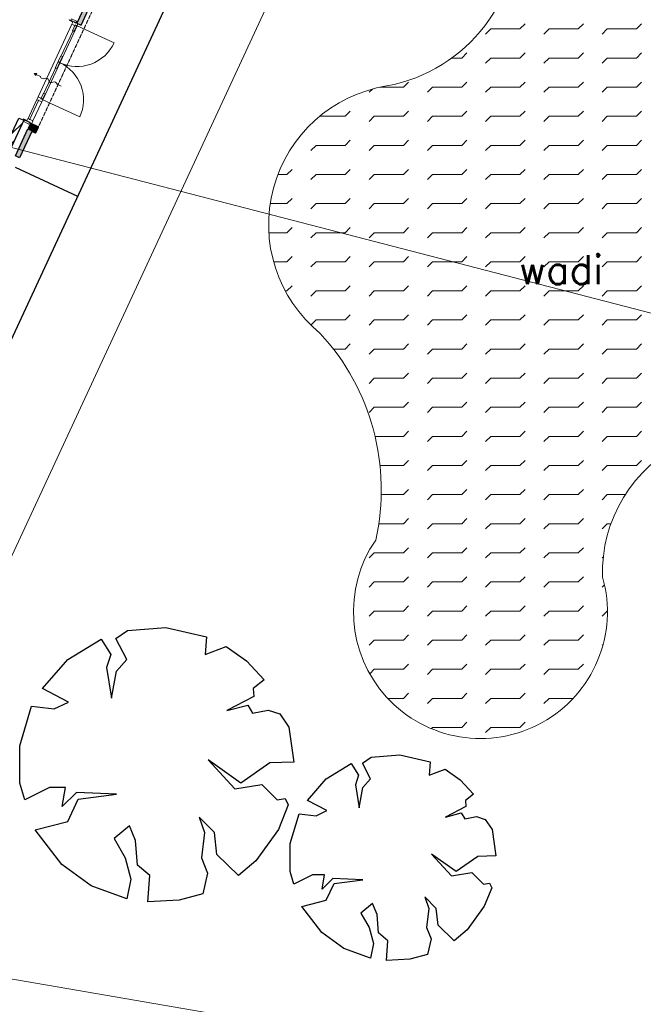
# Model space of a CAD drawing. Extents: x -1000932 to 2054797, y 285738 to 764020.
# Tile 37 of 256: x -330408 to -316814, y 543071 to 564554. Entities that reach past the tile are written whole.
import ezdxf

# ---------------------------------------------------------------- set-up
doc = ezdxf.new("R2010")
doc.units = 0
doc.header["$MEASUREMENT"] = 0
doc.linetypes.add('DASHED', pattern=[0.75, 0.5, -0.25])
doc.layers.add('31.', color=7, linetype='CONTINUOUS')
doc.layers.add('HATCH_REACTORS', color=7, linetype='CONTINUOUS')
doc.layers.add('T05', color=84, linetype='CONTINUOUS', lineweight=0)
doc.styles.get("Standard").update_dxf_attribs({"font": 'romans.shx'})

msp = doc.modelspace()

# ---------------------------------------------------------------- hatches: boundary and pattern name
at = {"layer": '31.', "linetype": 'Continuous'}
for color, points in [(7, [(-328737.776, 565152.842), (-328828.526, 565194.873), (-329160.588, 564478.061), (-329069.838, 564436.029)]), (253, [(-330226.119, 562177.873), (-330135.369, 562135.842), (-330143.776, 562117.686), (-330066.651, 562081.967), (-330060.026, 562084.404), (-330001.182, 562211.436), (-330003.588, 562218.061), (-330171.463, 562295.811), (-330173.557, 562291.279)]), (7, [(-330228.213, 562173.342), (-330137.463, 562131.311), (-330410.682, 561541.498), (-330501.432, 561583.529)])]:
    msp.add_hatch(color=color, dxfattribs=at).paths.add_polyline_path(points, flags=0)
h = msp.add_hatch(dxfattribs=at)
h.set_pattern_fill('ARKEY_P_050A40_12', style=0, pattern_type=0)
h.set_pattern_definition([(45, (-31791.21, 918770.12), (106.06602, -106.066015), [])])
h.paths.add_polyline_path([(-330680.244, 561578.186), (-330789.119, 561628.623), (-330427.619, 562408.967), (-330318.744, 562358.529)], flags=0)
h = msp.add_hatch(dxfattribs=at)
h.set_pattern_fill('ARKEY_P_050A40_17', style=0, pattern_type=0)
h.set_pattern_definition([(135, (-31791.21, 918982.25), (106.066017, 106.06602), [])])
h.paths.add_polyline_path([(-330226.119, 562177.873), (-330135.369, 562135.842), (-330143.776, 562117.686), (-330066.651, 562081.967), (-330060.026, 562084.404), (-330001.182, 562211.436), (-330003.588, 562218.061), (-330171.463, 562295.811), (-330173.557, 562291.279)], flags=0)

# ---------------------------------------------------------------- linework, layer by layer
at = {"layer": '31.', "color": 7, "linetype": 'Continuous', "lineweight": 18, "ltscale": 10}
for points in [[(-334601.244, 544321.467, 0.044976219), (-334286.901, 544865.842), (-332123.963, 549535.092), (-322483.276, 570326.092, -0.394068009), (-318691.057, 571866.529), (-318245.151, 571696.279)], [(-322647.838, 553200.623, 0.245740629), (-323855.807, 557708.811, -0.64619131), (-322408.838, 563108.904, 0.383307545), (-319556.776, 566820.092, -0.544201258), (-315951.776, 567786.092, -0.103520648), (-312755.682, 562197.029, -0.347212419), (-315902.651, 555331.373, 0.301079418), (-317700.713, 552388.061, -1.571573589), (-322647.901, 553200.654)], [(-296873.557, 537809.061), (-352577.119, 547419.029, 0.026264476), (-353650.869, 547546.686), (-359341.182, 547921.654)]]:
    msp.add_lwpolyline(points, format="xyb", dxfattribs=at)
at = {"layer": '31.', "color": 7, "linetype": 'Continuous', "lineweight": 25, "ltscale": 10}
for points in [[(-334118.744, 549968.092), (-324173.838, 571436.529), (-325534.901, 572067.029)], [(-328828.526, 565194.873), (-329160.588, 564478.061)], [(-329069.838, 564436.029), (-328737.776, 565152.842)], [(-329160.588, 564478.061), (-329069.838, 564436.029)], [(-330318.744, 562358.529), (-330680.244, 561578.186)], [(-330427.619, 562408.967), (-330318.744, 562358.529)], [(-330501.432, 561583.529), (-330228.213, 562173.342)], [(-330137.463, 562131.311), (-330410.682, 561541.498)], [(-330228.213, 562173.342), (-330137.463, 562131.311)], [(-330507.369, 561332.779), (-329146.307, 560702.279)], [(-328056.057, 551224.186), (-327223.682, 551291.311)], [(-327223.682, 551291.311), (-326337.651, 551089.936)], [(-328311.119, 551049.654), (-328056.057, 551224.186)], [(-328069.463, 550593.217), (-328311.119, 551049.654)], [(-326337.651, 551089.936), (-326364.494, 550700.623)], [(-329358.276, 550593.217), (-328633.307, 551036.248)], [(-328633.307, 551036.248), (-328418.526, 550700.623)], [(-326364.494, 550700.623), (-325908.057, 550875.123)], [(-325908.057, 550875.123), (-325465.026, 550566.373)], [(-328418.526, 550700.623), (-328512.494, 550418.686)], [(-329908.682, 549962.248), (-329358.276, 550593.217)], [(-328512.494, 550418.686), (-328405.088, 549747.436)], [(-328297.682, 550338.123), (-328069.463, 550593.217)], [(-325465.026, 550566.373), (-325075.713, 550150.186)], [(-328405.088, 549747.436), (-328297.682, 550338.123)], [(-325075.713, 550150.186), (-325317.338, 549962.248)], [(-329344.838, 549666.873), (-329908.682, 549962.248)], [(-325303.932, 549787.717), (-325894.619, 549478.936)], [(-325317.338, 549962.248), (-325303.932, 549787.717)], [(-330405.432, 548713.717), (-330150.338, 549572.904)], [(-330150.338, 549572.904), (-329653.619, 549519.217)], [(-329653.619, 549519.217), (-329344.838, 549666.873)], [(-325894.619, 549478.936), (-325438.182, 549599.748)], [(-325438.182, 549599.748), (-325330.776, 549425.248)], [(-325330.776, 549425.248), (-324995.151, 549492.373)], [(-324995.151, 549492.373), (-324740.088, 549411.811)], [(-324740.088, 549411.811), (-324538.713, 549116.467)], [(-324538.713, 549116.467), (-324431.307, 548351.248)], [(-330405.432, 547894.779), (-330405.432, 548713.717)], [(-322938.463, 548333.342), (-322747.182, 548464.248)], [(-322747.182, 548464.248), (-322122.901, 548514.592)], [(-322122.901, 548514.592), (-321458.369, 548363.561)], [(-326297.369, 548404.936), (-325720.088, 547773.967)], [(-325585.838, 547894.779), (-326297.369, 548404.936)], [(-324954.869, 548337.811), (-325585.838, 547894.779)], [(-324431.307, 548351.248), (-324954.869, 548337.811)], [(-323723.838, 547990.998), (-323180.119, 548323.279)], [(-323180.119, 548323.279), (-323019.026, 548071.561)], [(-322757.244, 547990.998), (-322938.463, 548333.342)], [(-321458.369, 548363.561), (-321478.494, 548071.561)], [(-323019.026, 548071.561), (-323089.494, 547860.123)], [(-321478.494, 548071.561), (-321136.182, 548202.467)], [(-321136.182, 548202.467), (-320803.901, 547970.873)], [(-330298.026, 547532.311), (-330405.432, 547894.779)], [(-325720.088, 547773.967), (-325129.401, 547867.936)], [(-325129.401, 547867.936), (-324793.776, 547532.311)], [(-324136.651, 547517.779), (-323723.838, 547990.998)], [(-323089.494, 547860.123), (-323008.963, 547356.686)], [(-322928.401, 547799.717), (-322757.244, 547990.998)], [(-320803.901, 547970.873), (-320511.901, 547658.748)], [(-329761.026, 547800.811), (-330298.026, 547532.311)], [(-329411.963, 547800.811), (-329761.026, 547800.811)], [(-329479.088, 547384.623), (-329411.963, 547800.811)], [(-329170.307, 547693.404), (-329479.088, 547384.623)], [(-328297.682, 547653.123), (-329170.307, 547693.404)], [(-329130.057, 547545.748), (-328297.682, 547653.123)], [(-323008.963, 547356.686), (-322928.401, 547799.717)], [(-320511.901, 547658.748), (-320693.151, 547517.779)], [(-329358.276, 547062.436), (-329130.057, 547545.748)], [(-324793.776, 547532.311), (-324619.244, 547559.154)], [(-324552.119, 547424.904), (-324766.869, 546888.029)], [(-324619.244, 547559.154), (-324552.119, 547424.904)], [(-323713.776, 547296.279), (-324136.651, 547517.779)], [(-320683.088, 547386.873), (-321126.088, 547155.311)], [(-320693.151, 547517.779), (-320683.088, 547386.873)], [(-324509.213, 546581.373), (-324317.901, 547225.779)], [(-324317.901, 547225.779), (-323945.338, 547185.498)], [(-323945.338, 547185.498), (-323713.776, 547296.279)], [(-321126.088, 547155.311), (-320783.776, 547245.936)], [(-320783.776, 547245.936), (-320703.213, 547115.029)], [(-330069.807, 546874.498), (-329358.276, 547062.436)], [(-328015.776, 546968.467), (-328351.401, 546686.529)], [(-327881.526, 546646.248), (-328015.776, 546968.467)], [(-326498.744, 547156.404), (-326377.932, 546820.779)], [(-326163.119, 546820.779), (-326498.744, 547156.404)], [(-320703.213, 547115.029), (-320451.494, 547165.373)], [(-320451.494, 547165.373), (-320260.182, 547104.967)], [(-320260.182, 547104.967), (-320109.151, 546883.436)], [(-329492.526, 546122.686), (-330069.807, 546874.498)], [(-326377.932, 546820.779), (-326445.057, 546270.373)], [(-326109.432, 546337.498), (-326163.119, 546820.779)], [(-324766.869, 546888.029), (-325263.651, 546203.248)], [(-320109.151, 546883.436), (-320028.619, 546309.529)], [(-328351.401, 546686.529), (-328109.744, 546270.373)], [(-327841.244, 546109.248), (-327881.526, 546646.248)], [(-324509.213, 545967.186), (-324509.213, 546581.373)], [(-325639.557, 545881.029), (-326109.432, 546337.498)], [(-321428.151, 546349.811), (-320995.213, 545876.561)], [(-320894.526, 545967.186), (-321428.151, 546349.811)], [(-328848.119, 545652.811), (-329492.526, 546122.686)], [(-328109.744, 546270.373), (-327988.932, 545800.498)], [(-327572.744, 545881.029), (-327841.244, 546109.248)], [(-326445.057, 546270.373), (-326310.807, 545934.748)], [(-325263.651, 546203.248), (-325639.557, 545881.029)], [(-320421.276, 546299.467), (-320894.526, 545967.186)], [(-320028.619, 546309.529), (-320421.276, 546299.467)], [(-326310.807, 545934.748), (-326418.182, 545478.279)], [(-324428.651, 545695.342), (-324509.213, 545967.186)], [(-324025.901, 545896.717), (-324428.651, 545695.342)], [(-323764.119, 545896.717), (-324025.901, 545896.717)], [(-323814.463, 545584.592), (-323764.119, 545896.717)], [(-320995.213, 545876.561), (-320552.182, 545947.061)], [(-320552.182, 545947.061), (-320300.463, 545695.342)], [(-327988.932, 545800.498), (-328069.463, 545370.873)], [(-327613.026, 545303.748), (-327572.744, 545881.029)], [(-323582.869, 545816.154), (-323814.463, 545584.592)], [(-323723.838, 545342.936), (-323552.682, 545705.404)], [(-322928.401, 545785.967), (-323582.869, 545816.154)], [(-323552.682, 545705.404), (-322928.401, 545785.967)], [(-320300.463, 545695.342), (-320169.557, 545715.467)], [(-320169.557, 545715.467), (-320119.213, 545614.779)], [(-328069.463, 545370.873), (-328848.119, 545652.811)], [(-326418.182, 545478.279), (-326928.338, 545344.029)], [(-320119.213, 545614.779), (-320280.276, 545212.123)], [(-326928.338, 545344.029), (-327613.026, 545303.748)], [(-324257.494, 545201.967), (-323723.838, 545342.936)], [(-322716.963, 545272.436), (-322968.682, 545060.998)], [(-322616.276, 545030.811), (-322716.963, 545272.436)], [(-321579.182, 545413.404), (-321488.588, 545161.686)], [(-321327.463, 545161.686), (-321579.182, 545413.404)], [(-323824.526, 544638.123), (-324257.494, 545201.967)], [(-322968.682, 545060.998), (-322787.432, 544748.873)], [(-322586.057, 544628.061), (-322616.276, 545030.811)], [(-321488.588, 545161.686), (-321538.932, 544748.873)], [(-321287.213, 544799.217), (-321327.463, 545161.686)], [(-320280.276, 545212.123), (-320652.869, 544698.529)], [(-323341.213, 544285.717), (-323824.526, 544638.123)], [(-322787.432, 544748.873), (-322696.838, 544396.467)], [(-322384.682, 544456.873), (-322586.057, 544628.061)], [(-321538.932, 544748.873), (-321438.244, 544497.154)], [(-320934.807, 544456.873), (-321287.213, 544799.217)], [(-320652.869, 544698.529), (-320934.807, 544456.873)], [(-322696.838, 544396.467), (-322757.244, 544074.279)], [(-322414.901, 544023.936), (-322384.682, 544456.873)], [(-321438.244, 544497.154), (-321518.776, 544154.811)], [(-322757.244, 544074.279), (-323341.213, 544285.717)], [(-321901.401, 544054.123), (-322414.901, 544023.936)], [(-321518.776, 544154.811), (-321901.401, 544054.123)]]:
    msp.add_lwpolyline(points, dxfattribs=at)
at = {"layer": '31.', "color": 7, "linetype": 'DASHED', "lineweight": 18, "ltscale": 10}
msp.add_lwpolyline([(-328219.401, 566057.779), (-329999.057, 562215.967)], dxfattribs=at)
at = {"layer": '31.', "color": 7, "linetype": 'Continuous', "lineweight": 18, "ltscale": 10}
for points in [[(-329296.682, 564541.092), (-329241.338, 564515.467), (-329241.338, 564515.467), (-329223.182, 564507.061), (-329223.182, 564507.061), (-329213.213, 564502.436), (-329216.994, 564494.279), (-329187.057, 564480.404), (-329167.713, 564522.123), (-329167.713, 564522.123), (-329281.151, 564574.686)], [(-329166.057, 564406.748), (-329137.901, 564467.561), (-329241.338, 564515.467), (-329269.494, 564454.686)], [(-329165.869, 564423.842), (-329200.338, 564439.811), (-329259.182, 564312.779), (-329224.713, 564296.811)], [(-329536.244, 563624.279), (-329570.713, 563640.248), (-329511.869, 563767.279), (-329477.401, 563751.311)], [(-329542.901, 563609.936), (-329577.369, 563625.904), (-329636.213, 563498.873), (-329601.744, 563482.904)], [(-329900.369, 562821.561), (-329928.526, 562760.779), (-330031.963, 562808.686), (-330003.807, 562869.498)], [(-329913.276, 562810.373), (-329947.744, 562826.342), (-329888.901, 562953.373), (-329854.432, 562937.404)], [(-330305.463, 562363.404), (-330250.119, 562337.779), (-330250.119, 562337.779), (-330231.963, 562329.373), (-330231.963, 562329.373), (-330221.994, 562324.748), (-330218.213, 562332.904), (-330188.276, 562319.029), (-330207.588, 562277.311), (-330207.588, 562277.311), (-330321.026, 562329.842)], [(-330118.526, 562350.654), (-330146.682, 562289.842), (-330250.119, 562337.779), (-330221.963, 562398.561)]]:
    msp.add_lwpolyline(points, close=True, dxfattribs=at)
for points in [[(-329269.494, 564454.686), (-330003.807, 562869.498)], [(-329158.901, 564422.186), (-329907.526, 562806.154)], [(-329330.213, 564540.092), (-329323.901, 564553.717)], [(-329247.651, 564501.842), (-329330.213, 564540.092)], [(-329323.901, 564553.717), (-329241.338, 564515.467)], [(-329241.338, 564515.467), (-329247.651, 564501.842)], [(-329244.682, 564321.498), (-329509.151, 563750.592)], [(-329621.713, 563507.592), (-329886.182, 562936.686)], [(-330024.838, 562824.123), (-330229.119, 562383.123)], [(-329993.869, 562806.467), (-330195.619, 562370.936)], [(-329928.526, 562760.779), (-330118.526, 562350.654)], [(-330326.401, 562389.623), (-330332.682, 562376.029)], [(-330332.682, 562376.029), (-330250.119, 562337.779)], [(-330243.807, 562351.373), (-330326.401, 562389.623)], [(-330250.119, 562337.779), (-330243.807, 562351.373)]]:
    msp.add_lwpolyline(points, dxfattribs=at)
at = {"layer": '31.', "color": 7, "linetype": 'Continuous', "lineweight": 13, "ltscale": 10}
for points in [[(-329533.213, 563614.154, 0.414213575), (-328350.901, 564047.873), (-329158.901, 564422.186)], [(-329533.213, 563614.154, -0.414213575), (-329099.494, 562431.842), (-329907.526, 562806.154)], [(-329503.119, 563103.842), (-329593.869, 563145.873, 0.499999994), (-329684.619, 563187.904, -0.499999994), (-329775.338, 563229.936, 0.499999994), (-329866.088, 563271.967, -0.499999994), (-329956.807, 563313.998), (-330047.557, 563356.029), (-330037.057, 563378.717), (-330092.932, 563377.061), (-330058.057, 563333.342), (-330047.557, 563356.029)]]:
    msp.add_lwpolyline(points, format="xyb", dxfattribs=at)
for points in [[(-319503.088, 564351.779), (-319390.838, 564464.029)], [(-318233.088, 564351.779), (-318120.838, 564464.029)], [(-316963.088, 564351.779), (-316850.838, 564464.029)], [(-320250.338, 564239.529), (-320138.088, 564351.779)], [(-320138.088, 564351.779), (-319503.088, 564351.779)], [(-318980.338, 564239.529), (-318868.088, 564351.779)], [(-318868.088, 564351.779), (-318233.088, 564351.779)], [(-317710.338, 564239.529), (-317598.088, 564351.779)], [(-317598.088, 564351.779), (-316963.088, 564351.779)], [(-320993.776, 563716.779), (-320773.088, 563716.779)], [(-320773.088, 563716.779), (-320660.838, 563829.029)], [(-320250.338, 563604.529), (-320138.088, 563716.779)], [(-320138.088, 563716.779), (-319503.088, 563716.779)], [(-319503.088, 563716.779), (-319390.838, 563829.029)], [(-318980.338, 563604.529), (-318868.088, 563716.779)], [(-318868.088, 563716.779), (-318233.088, 563716.779)], [(-318233.088, 563716.779), (-318120.838, 563829.029)], [(-317710.338, 563604.529), (-317598.088, 563716.779)], [(-317598.088, 563716.779), (-316963.088, 563716.779)], [(-316963.088, 563716.779), (-316850.838, 563829.029)], [(-322550.619, 563081.779), (-322043.088, 563081.779)], [(-322043.088, 563081.779), (-321930.838, 563194.029)], [(-321520.338, 562969.529), (-321408.088, 563081.779)], [(-321408.088, 563081.779), (-320773.088, 563081.779)], [(-320773.088, 563081.779), (-320660.838, 563194.029)], [(-320250.338, 562969.529), (-320138.088, 563081.779)], [(-320138.088, 563081.779), (-319503.088, 563081.779)], [(-319503.088, 563081.779), (-319390.838, 563194.029)], [(-318980.338, 562969.529), (-318868.088, 563081.779)], [(-318868.088, 563081.779), (-318233.088, 563081.779)], [(-318233.088, 563081.779), (-318120.838, 563194.029)], [(-317710.338, 562969.529), (-317598.088, 563081.779)], [(-317598.088, 563081.779), (-316963.088, 563081.779)], [(-316963.088, 563081.779), (-316850.838, 563194.029)], [(-322790.338, 562969.529), (-322718.526, 563041.373)], [(-323866.401, 562446.779), (-323313.088, 562446.779)], [(-323313.088, 562446.779), (-323200.838, 562559.029)], [(-322790.338, 562334.529), (-322678.088, 562446.779)], [(-322678.088, 562446.779), (-322043.088, 562446.779)], [(-322043.088, 562446.779), (-321930.838, 562559.029)], [(-321520.338, 562334.529), (-321408.088, 562446.779)], [(-321408.088, 562446.779), (-320773.088, 562446.779)], [(-320773.088, 562446.779), (-320660.838, 562559.029)], [(-320250.338, 562334.529), (-320138.088, 562446.779)], [(-320138.088, 562446.779), (-319503.088, 562446.779)], [(-319503.088, 562446.779), (-319390.838, 562559.029)], [(-318980.338, 562334.529), (-318868.088, 562446.779)], [(-318868.088, 562446.779), (-318233.088, 562446.779)], [(-318233.088, 562446.779), (-318120.838, 562559.029)], [(-317710.338, 562334.529), (-317598.088, 562446.779)], [(-317598.088, 562446.779), (-316963.088, 562446.779)], [(-316963.088, 562446.779), (-316850.838, 562559.029)], [(-324060.338, 561699.529), (-323948.088, 561811.779)], [(-323948.088, 561811.779), (-323313.088, 561811.779)], [(-323313.088, 561811.779), (-323200.838, 561924.029)], [(-322790.338, 561699.529), (-322678.088, 561811.779)], [(-322678.088, 561811.779), (-322043.088, 561811.779)], [(-322043.088, 561811.779), (-321930.838, 561924.029)], [(-321520.338, 561699.529), (-321408.088, 561811.779)], [(-321408.088, 561811.779), (-320773.088, 561811.779)], [(-320773.088, 561811.779), (-320660.838, 561924.029)], [(-320250.338, 561699.529), (-320138.088, 561811.779)], [(-320138.088, 561811.779), (-319503.088, 561811.779)], [(-319503.088, 561811.779), (-319390.838, 561924.029)], [(-318980.338, 561699.529), (-318868.088, 561811.779)], [(-318868.088, 561811.779), (-318233.088, 561811.779)], [(-318233.088, 561811.779), (-318120.838, 561924.029)], [(-317710.338, 561699.529), (-317598.088, 561811.779)], [(-317598.088, 561811.779), (-316963.088, 561811.779)], [(-316963.088, 561811.779), (-316850.838, 561924.029)], [(-324779.244, 561176.779), (-324583.088, 561176.779)], [(-324583.088, 561176.779), (-324470.838, 561289.029)], [(-324060.338, 561064.529), (-323948.088, 561176.779)], [(-323948.088, 561176.779), (-323313.088, 561176.779)], [(-323313.088, 561176.779), (-323200.838, 561289.029)], [(-322790.338, 561064.529), (-322678.088, 561176.779)], [(-322678.088, 561176.779), (-322043.088, 561176.779)], [(-322043.088, 561176.779), (-321930.838, 561289.029)], [(-321520.338, 561064.529), (-321408.088, 561176.779)], [(-321408.088, 561176.779), (-320773.088, 561176.779)], [(-320773.088, 561176.779), (-320660.838, 561289.029)], [(-320250.338, 561064.529), (-320138.088, 561176.779)], [(-320138.088, 561176.779), (-319503.088, 561176.779)], [(-319503.088, 561176.779), (-319390.838, 561289.029)], [(-318980.338, 561064.529), (-318868.088, 561176.779)], [(-318868.088, 561176.779), (-318233.088, 561176.779)], [(-318233.088, 561176.779), (-318120.838, 561289.029)], [(-317710.338, 561064.529), (-317598.088, 561176.779)], [(-317598.088, 561176.779), (-316963.088, 561176.779)], [(-316963.088, 561176.779), (-316850.838, 561289.029)], [(-324946.807, 560541.779), (-324583.088, 560541.779)], [(-324583.088, 560541.779), (-324470.838, 560654.029)], [(-324060.338, 560429.529), (-323948.088, 560541.779)], [(-323948.088, 560541.779), (-323313.088, 560541.779)], [(-323313.088, 560541.779), (-323200.838, 560654.029)], [(-322790.338, 560429.529), (-322678.088, 560541.779)], [(-322678.088, 560541.779), (-322043.088, 560541.779)], [(-322043.088, 560541.779), (-321930.838, 560654.029)], [(-321520.338, 560429.529), (-321408.088, 560541.779)], [(-321408.088, 560541.779), (-320773.088, 560541.779)], [(-320773.088, 560541.779), (-320660.838, 560654.029)], [(-320250.338, 560429.529), (-320138.088, 560541.779)], [(-320138.088, 560541.779), (-319503.088, 560541.779)], [(-319503.088, 560541.779), (-319390.838, 560654.029)], [(-318980.338, 560429.529), (-318868.088, 560541.779)], [(-318868.088, 560541.779), (-318233.088, 560541.779)], [(-318233.088, 560541.779), (-318120.838, 560654.029)], [(-317710.338, 560429.529), (-317598.088, 560541.779)], [(-317598.088, 560541.779), (-316963.088, 560541.779)], [(-316963.088, 560541.779), (-316850.838, 560654.029)], [(-324975.869, 559906.779), (-324583.088, 559906.779)], [(-324583.088, 559906.779), (-324470.838, 560019.029)], [(-324060.338, 559794.529), (-323948.088, 559906.779)], [(-323948.088, 559906.779), (-323313.088, 559906.779)], [(-323313.088, 559906.779), (-323200.838, 560019.029)], [(-322790.338, 559794.529), (-322678.088, 559906.779)], [(-322678.088, 559906.779), (-322043.088, 559906.779)], [(-322043.088, 559906.779), (-321930.838, 560019.029)], [(-321520.338, 559794.529), (-321408.088, 559906.779)], [(-321408.088, 559906.779), (-320773.088, 559906.779)], [(-320773.088, 559906.779), (-320660.838, 560019.029)], [(-320250.338, 559794.529), (-320138.088, 559906.779)], [(-320138.088, 559906.779), (-319503.088, 559906.779)], [(-319503.088, 559906.779), (-319390.838, 560019.029)], [(-318980.338, 559794.529), (-318868.088, 559906.779)], [(-318868.088, 559906.779), (-318233.088, 559906.779)], [(-318233.088, 559906.779), (-318120.838, 560019.029)], [(-317710.338, 559794.529), (-317598.088, 559906.779)], [(-317598.088, 559906.779), (-316963.088, 559906.779)], [(-316963.088, 559906.779), (-316850.838, 560019.029)], [(-324871.307, 559271.779), (-324583.088, 559271.779)], [(-324583.088, 559271.779), (-324470.838, 559384.029)], [(-324060.338, 559159.529), (-323948.088, 559271.779)], [(-323948.088, 559271.779), (-323313.088, 559271.779)], [(-323313.088, 559271.779), (-323200.838, 559384.029)], [(-322790.338, 559159.529), (-322678.088, 559271.779)], [(-322678.088, 559271.779), (-322043.088, 559271.779)], [(-322043.088, 559271.779), (-321930.838, 559384.029)], [(-321520.338, 559159.529), (-321408.088, 559271.779)], [(-321408.088, 559271.779), (-320773.088, 559271.779)], [(-320773.088, 559271.779), (-320660.838, 559384.029)], [(-320250.338, 559159.529), (-320138.088, 559271.779)], [(-320138.088, 559271.779), (-319503.088, 559271.779)], [(-319503.088, 559271.779), (-319390.838, 559384.029)], [(-318980.338, 559159.529), (-318868.088, 559271.779)], [(-318868.088, 559271.779), (-318233.088, 559271.779)], [(-318233.088, 559271.779), (-318120.838, 559384.029)], [(-317710.338, 559159.529), (-317598.088, 559271.779)], [(-317598.088, 559271.779), (-316963.088, 559271.779)], [(-316963.088, 559271.779), (-316850.838, 559384.029)], [(-324618.244, 558636.779), (-324583.088, 558636.779)], [(-324583.088, 558636.779), (-324470.838, 558749.029)], [(-324060.338, 558524.529), (-323948.088, 558636.779)], [(-323948.088, 558636.779), (-323313.088, 558636.779)], [(-323313.088, 558636.779), (-323200.838, 558749.029)], [(-322790.338, 558524.529), (-322678.088, 558636.779)], [(-322678.088, 558636.779), (-322043.088, 558636.779)], [(-322043.088, 558636.779), (-321930.838, 558749.029)], [(-321520.338, 558524.529), (-321408.088, 558636.779)], [(-321408.088, 558636.779), (-320773.088, 558636.779)], [(-320773.088, 558636.779), (-320660.838, 558749.029)], [(-320250.338, 558524.529), (-320138.088, 558636.779)], [(-320138.088, 558636.779), (-319503.088, 558636.779)], [(-319503.088, 558636.779), (-319390.838, 558749.029)], [(-318980.338, 558524.529), (-318868.088, 558636.779)], [(-318868.088, 558636.779), (-318233.088, 558636.779)], [(-318233.088, 558636.779), (-318120.838, 558749.029)], [(-317710.338, 558524.529), (-317598.088, 558636.779)], [(-317598.088, 558636.779), (-316963.088, 558636.779)], [(-316963.088, 558636.779), (-316850.838, 558749.029)], [(-324058.401, 557891.467), (-323948.088, 558001.779)], [(-323948.088, 558001.779), (-323313.088, 558001.779)], [(-323313.088, 558001.779), (-323200.838, 558114.029)], [(-322790.338, 557889.529), (-322678.088, 558001.779)], [(-322678.088, 558001.779), (-322043.088, 558001.779)], [(-322043.088, 558001.779), (-321930.838, 558114.029)], [(-321520.338, 557889.529), (-321408.088, 558001.779)], [(-321408.088, 558001.779), (-320773.088, 558001.779)], [(-320773.088, 558001.779), (-320660.838, 558114.029)], [(-320250.338, 557889.529), (-320138.088, 558001.779)], [(-320138.088, 558001.779), (-319503.088, 558001.779)], [(-319503.088, 558001.779), (-319390.838, 558114.029)], [(-318980.338, 557889.529), (-318868.088, 558001.779)], [(-318868.088, 558001.779), (-318233.088, 558001.779)], [(-318233.088, 558001.779), (-318120.838, 558114.029)], [(-317710.338, 557889.529), (-317598.088, 558001.779)], [(-317598.088, 558001.779), (-316963.088, 558001.779)], [(-316963.088, 558001.779), (-316850.838, 558114.029)], [(-323570.151, 557366.779), (-323313.088, 557366.779)], [(-323313.088, 557366.779), (-323200.838, 557479.029)], [(-322790.338, 557254.529), (-322678.088, 557366.779)], [(-322678.088, 557366.779), (-322043.088, 557366.779)], [(-322043.088, 557366.779), (-321930.838, 557479.029)], [(-321520.338, 557254.529), (-321408.088, 557366.779)], [(-321408.088, 557366.779), (-320773.088, 557366.779)], [(-320773.088, 557366.779), (-320660.838, 557479.029)], [(-320250.338, 557254.529), (-320138.088, 557366.779)], [(-320138.088, 557366.779), (-319503.088, 557366.779)], [(-319503.088, 557366.779), (-319390.838, 557479.029)], [(-318980.338, 557254.529), (-318868.088, 557366.779)], [(-318868.088, 557366.779), (-318233.088, 557366.779)], [(-318233.088, 557366.779), (-318120.838, 557479.029)], [(-317710.338, 557254.529), (-317598.088, 557366.779)], [(-317598.088, 557366.779), (-316963.088, 557366.779)], [(-316963.088, 557366.779), (-316850.838, 557479.029)], [(-323210.807, 556834.061), (-323200.838, 556844.029)], [(-322043.088, 556731.779), (-321930.838, 556844.029)], [(-320773.088, 556731.779), (-320660.838, 556844.029)], [(-319503.088, 556731.779), (-319390.838, 556844.029)], [(-318233.088, 556731.779), (-318120.838, 556844.029)], [(-316963.088, 556731.779), (-316850.838, 556844.029)], [(-322790.338, 556619.529), (-322678.088, 556731.779)], [(-322678.088, 556731.779), (-322043.088, 556731.779)], [(-321520.338, 556619.529), (-321408.088, 556731.779)], [(-321408.088, 556731.779), (-320773.088, 556731.779)], [(-320250.338, 556619.529), (-320138.088, 556731.779)], [(-320138.088, 556731.779), (-319503.088, 556731.779)], [(-318980.338, 556619.529), (-318868.088, 556731.779)], [(-318868.088, 556731.779), (-318233.088, 556731.779)], [(-317710.338, 556619.529), (-317598.088, 556731.779)], [(-317598.088, 556731.779), (-316963.088, 556731.779)], [(-322043.088, 556096.779), (-321930.838, 556209.029)], [(-320773.088, 556096.779), (-320660.838, 556209.029)], [(-319503.088, 556096.779), (-319390.838, 556209.029)], [(-318233.088, 556096.779), (-318120.838, 556209.029)], [(-316963.088, 556096.779), (-316850.838, 556209.029)], [(-322790.338, 555984.529), (-322678.088, 556096.779)], [(-322678.088, 556096.779), (-322043.088, 556096.779)], [(-321520.338, 555984.529), (-321408.088, 556096.779)], [(-321408.088, 556096.779), (-320773.088, 556096.779)], [(-320250.338, 555984.529), (-320138.088, 556096.779)], [(-320138.088, 556096.779), (-319503.088, 556096.779)], [(-318980.338, 555984.529), (-318868.088, 556096.779)], [(-318868.088, 556096.779), (-318233.088, 556096.779)], [(-317710.338, 555984.529), (-317598.088, 556096.779)], [(-317598.088, 556096.779), (-316963.088, 556096.779)], [(-322043.088, 555461.779), (-321930.838, 555574.029)], [(-320773.088, 555461.779), (-320660.838, 555574.029)], [(-319503.088, 555461.779), (-319390.838, 555574.029)], [(-318233.088, 555461.779), (-318120.838, 555574.029)], [(-316963.088, 555461.779), (-316850.838, 555574.029)], [(-322664.057, 555461.779), (-322043.088, 555461.779)], [(-321520.338, 555349.529), (-321408.088, 555461.779)], [(-321408.088, 555461.779), (-320773.088, 555461.779)], [(-320250.338, 555349.529), (-320138.088, 555461.779)], [(-320138.088, 555461.779), (-319503.088, 555461.779)], [(-318980.338, 555349.529), (-318868.088, 555461.779)], [(-318868.088, 555461.779), (-318233.088, 555461.779)], [(-317710.338, 555349.529), (-317598.088, 555461.779)], [(-317598.088, 555461.779), (-316963.088, 555461.779)], [(-322043.088, 554826.779), (-321930.838, 554939.029)], [(-320773.088, 554826.779), (-320660.838, 554939.029)], [(-319503.088, 554826.779), (-319390.838, 554939.029)], [(-318233.088, 554826.779), (-318120.838, 554939.029)], [(-316963.088, 554826.779), (-316850.838, 554939.029)], [(-322554.432, 554826.779), (-322043.088, 554826.779)], [(-321520.338, 554714.529), (-321408.088, 554826.779)], [(-321408.088, 554826.779), (-320773.088, 554826.779)], [(-320250.338, 554714.529), (-320138.088, 554826.779)], [(-320138.088, 554826.779), (-319503.088, 554826.779)], [(-318980.338, 554714.529), (-318868.088, 554826.779)], [(-318868.088, 554826.779), (-318233.088, 554826.779)], [(-317710.338, 554714.529), (-317598.088, 554826.779)], [(-317598.088, 554826.779), (-316963.088, 554826.779)], [(-322043.088, 554191.779), (-321930.838, 554304.029)], [(-320773.088, 554191.779), (-320660.838, 554304.029)], [(-319503.088, 554191.779), (-319390.838, 554304.029)], [(-318233.088, 554191.779), (-318120.838, 554304.029)], [(-322528.994, 554191.779), (-322043.088, 554191.779)], [(-321520.338, 554079.529), (-321408.088, 554191.779)], [(-321408.088, 554191.779), (-320773.088, 554191.779)], [(-320250.338, 554079.529), (-320138.088, 554191.779)], [(-320138.088, 554191.779), (-319503.088, 554191.779)], [(-318980.338, 554079.529), (-318868.088, 554191.779)], [(-318868.088, 554191.779), (-318233.088, 554191.779)], [(-317710.338, 554079.529), (-317598.088, 554191.779)], [(-317598.088, 554191.779), (-317205.057, 554191.779)], [(-322043.088, 553556.779), (-321930.838, 553669.029)], [(-320773.088, 553556.779), (-320660.838, 553669.029)], [(-319503.088, 553556.779), (-319390.838, 553669.029)], [(-318233.088, 553556.779), (-318120.838, 553669.029)], [(-322583.151, 553556.779), (-322043.088, 553556.779)], [(-321520.338, 553444.529), (-321408.088, 553556.779)], [(-321408.088, 553556.779), (-320773.088, 553556.779)], [(-320250.338, 553444.529), (-320138.088, 553556.779)], [(-320138.088, 553556.779), (-319503.088, 553556.779)], [(-318980.338, 553444.529), (-318868.088, 553556.779)], [(-318868.088, 553556.779), (-318233.088, 553556.779)], [(-317710.338, 553444.529), (-317598.088, 553556.779)], [(-317598.088, 553556.779), (-317518.744, 553556.779)], [(-322043.088, 552921.779), (-321930.838, 553034.029)], [(-320773.088, 552921.779), (-320660.838, 553034.029)], [(-319503.088, 552921.779), (-319390.838, 553034.029)], [(-318233.088, 552921.779), (-318120.838, 553034.029)], [(-322790.338, 552809.529), (-322678.088, 552921.779)], [(-322678.088, 552921.779), (-322043.088, 552921.779)], [(-321520.338, 552809.529), (-321408.088, 552921.779)], [(-321408.088, 552921.779), (-320773.088, 552921.779)], [(-320250.338, 552809.529), (-320138.088, 552921.779)], [(-320138.088, 552921.779), (-319503.088, 552921.779)], [(-318980.338, 552809.529), (-318868.088, 552921.779)], [(-318868.088, 552921.779), (-318233.088, 552921.779)], [(-317710.338, 552809.529), (-317684.026, 552835.842)], [(-322043.088, 552286.779), (-321930.838, 552399.029)], [(-320773.088, 552286.779), (-320660.838, 552399.029)], [(-319503.088, 552286.779), (-319390.838, 552399.029)], [(-318233.088, 552286.779), (-318120.838, 552399.029)], [(-322790.338, 552174.529), (-322678.088, 552286.779)], [(-322678.088, 552286.779), (-322043.088, 552286.779)], [(-321520.338, 552174.529), (-321408.088, 552286.779)], [(-321408.088, 552286.779), (-320773.088, 552286.779)], [(-320250.338, 552174.529), (-320138.088, 552286.779)], [(-320138.088, 552286.779), (-319503.088, 552286.779)], [(-318980.338, 552174.529), (-318868.088, 552286.779)], [(-318868.088, 552286.779), (-318233.088, 552286.779)], [(-317710.338, 552174.529), (-317660.463, 552224.436)], [(-322043.088, 551651.779), (-321930.838, 551764.029)], [(-320773.088, 551651.779), (-320660.838, 551764.029)], [(-319503.088, 551651.779), (-319390.838, 551764.029)], [(-318233.088, 551651.779), (-318120.838, 551764.029)], [(-322790.338, 551539.529), (-322678.088, 551651.779)], [(-322678.088, 551651.779), (-322043.088, 551651.779)], [(-321520.338, 551539.529), (-321408.088, 551651.779)], [(-321408.088, 551651.779), (-320773.088, 551651.779)], [(-320250.338, 551539.529), (-320138.088, 551651.779)], [(-320138.088, 551651.779), (-319503.088, 551651.779)], [(-318980.338, 551539.529), (-318868.088, 551651.779)], [(-318868.088, 551651.779), (-318233.088, 551651.779)], [(-317710.338, 551539.529), (-317598.088, 551651.779)], [(-317598.088, 551651.779), (-317597.244, 551651.779)], [(-322043.088, 551016.779), (-321930.838, 551129.029)], [(-320773.088, 551016.779), (-320660.838, 551129.029)], [(-319503.088, 551016.779), (-319390.838, 551129.029)], [(-318233.088, 551016.779), (-318120.838, 551129.029)], [(-322790.338, 550904.529), (-322678.088, 551016.779)], [(-322678.088, 551016.779), (-322043.088, 551016.779)], [(-321520.338, 550904.529), (-321408.088, 551016.779)], [(-321408.088, 551016.779), (-320773.088, 551016.779)], [(-320250.338, 550904.529), (-320138.088, 551016.779)], [(-320138.088, 551016.779), (-319503.088, 551016.779)], [(-318980.338, 550904.529), (-318868.088, 551016.779)], [(-318868.088, 551016.779), (-318233.088, 551016.779)], [(-317710.338, 550904.529), (-317691.244, 550923.623)], [(-322043.088, 550381.779), (-321930.838, 550494.029)], [(-320773.088, 550381.779), (-320660.838, 550494.029)], [(-319503.088, 550381.779), (-319390.838, 550494.029)], [(-318233.088, 550381.779), (-318120.838, 550494.029)], [(-322776.401, 550283.498), (-322678.088, 550381.779)], [(-322678.088, 550381.779), (-322043.088, 550381.779)], [(-321520.338, 550269.529), (-321408.088, 550381.779)], [(-321408.088, 550381.779), (-320773.088, 550381.779)], [(-320250.338, 550269.529), (-320138.088, 550381.779)], [(-320138.088, 550381.779), (-319503.088, 550381.779)], [(-318980.338, 550269.529), (-318868.088, 550381.779)], [(-318868.088, 550381.779), (-318233.088, 550381.779)], [(-322043.088, 549746.779), (-321930.838, 549859.029)], [(-320773.088, 549746.779), (-320660.838, 549859.029)], [(-319503.088, 549746.779), (-319390.838, 549859.029)], [(-322384.338, 549746.779), (-322043.088, 549746.779)], [(-321520.338, 549634.529), (-321408.088, 549746.779)], [(-321408.088, 549746.779), (-320773.088, 549746.779)], [(-320250.338, 549634.529), (-320138.088, 549746.779)], [(-320138.088, 549746.779), (-319503.088, 549746.779)], [(-318980.338, 549634.529), (-318868.088, 549746.779)], [(-318868.088, 549746.779), (-318344.244, 549746.779)], [(-321433.588, 549086.279), (-321408.088, 549111.779)], [(-321408.088, 549111.779), (-320773.088, 549111.779)], [(-320773.088, 549111.779), (-320660.838, 549224.029)], [(-320250.338, 548999.529), (-320138.088, 549111.779)], [(-320138.088, 549111.779), (-319503.088, 549111.779)], [(-319503.088, 549111.779), (-319390.838, 549224.029)]]:
    msp.add_lwpolyline(points, dxfattribs=at)
at = {"layer": '31.', "color": 7, "linetype": 'Continuous', "lineweight": 25, "ltscale": 10}
msp.add_lwpolyline([(-330226.119, 562177.873), (-330135.369, 562135.842), (-330143.776, 562117.686), (-330066.651, 562081.967), (-330060.026, 562084.404), (-330001.182, 562211.436), (-330003.588, 562218.061), (-330171.463, 562295.811), (-330173.557, 562291.279)], close=True, dxfattribs=at)
at = {"layer": 'HATCH_REACTORS', "ltscale": 10}
for points in [[(-328737.776, 565152.842), (-328828.526, 565194.873), (-329160.588, 564478.061), (-329069.838, 564436.029)], [(-330680.244, 561578.186), (-330789.119, 561628.623), (-330427.619, 562408.967), (-330318.744, 562358.529)], [(-330226.119, 562177.873), (-330135.369, 562135.842), (-330143.776, 562117.686), (-330066.651, 562081.967), (-330060.026, 562084.404), (-330001.182, 562211.436), (-330003.588, 562218.061), (-330171.463, 562295.811), (-330173.557, 562291.279)], [(-330226.119, 562177.873), (-330135.369, 562135.842), (-330143.776, 562117.686), (-330066.651, 562081.967), (-330060.026, 562084.404), (-330001.182, 562211.436), (-330003.588, 562218.061), (-330171.463, 562295.811), (-330173.557, 562291.279)], [(-330228.213, 562173.342), (-330137.463, 562131.311), (-330410.682, 561541.498), (-330501.432, 561583.529)]]:
    msp.add_lwpolyline(points, close=True, dxfattribs=at)
at = {"layer": 'T05', "flags": 128}
msp.add_lwpolyline([(-346971.734, 567710.921), (-341389.223, 564566.247), (-289261.158, 551051.497)], dxfattribs=at)

# ---------------------------------------------------------------- texts
at = {"layer": '31.', "color": 7, "insert": (-318609.276, 558783.186), "char_height": 630, "attachment_point": 8, "line_spacing_factor": 1.333333}
msp.add_mtext('wadi', dxfattribs=at)

doc.saveas('drawing.dxf')
